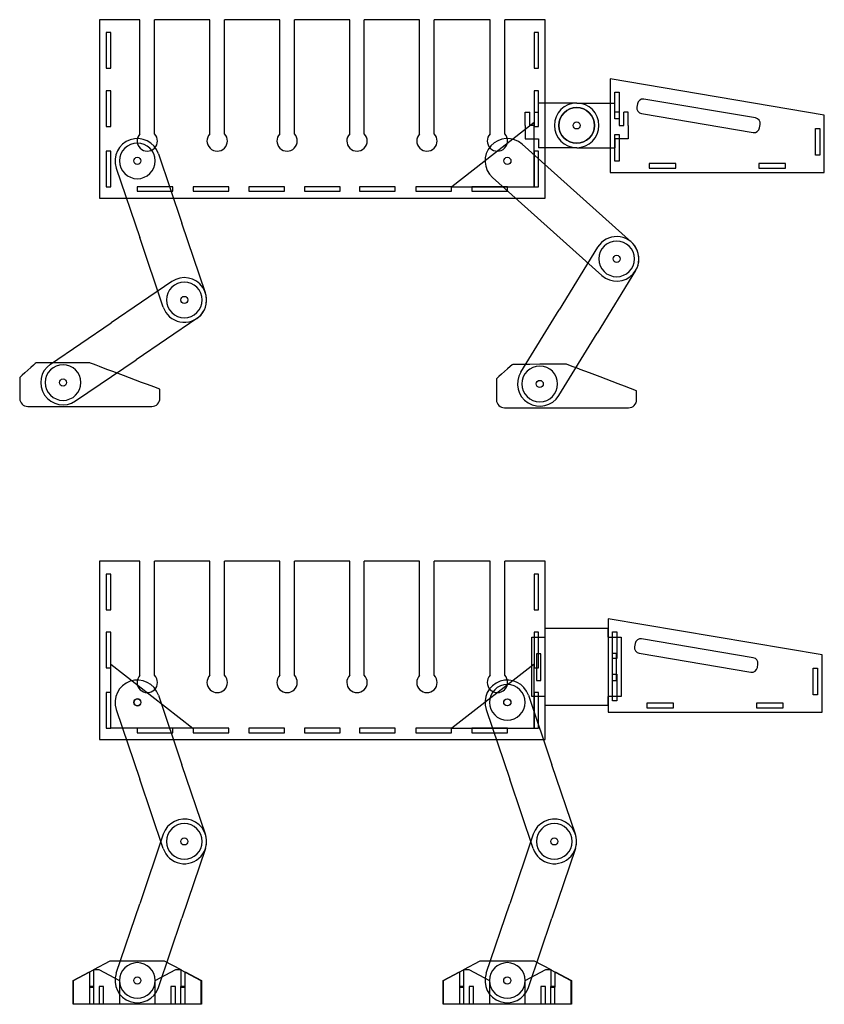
# Model space of a CAD drawing. Header units: centimetres. Extents: x -61 to 115850, y -602 to 46067.
# Tile 5 of 10: x 60 to 105, y -60 to -4. Entities that reach past the tile are written whole.
import ezdxf

# ---------------------------------------------------------------- set-up
doc = ezdxf.new("R2010")
doc.units = ezdxf.units.CM
doc.header["$MEASUREMENT"] = 0
doc.layers.get('0').update_dxf_attribs({"linetype": 'CONTINUOUS'})
doc.layers.add('CAMADA_1', color=7, linetype='CONTINUOUS')

msp = doc.modelspace()

# ---------------------------------------------------------------- linework, layer by layer
at = {"color": 3}
msp.add_circle((91.19, -10.356), 0.2, dxfattribs=at)
msp.add_circle((91.19, -10.356), 0.2, dxfattribs=at)
at = {"color": 1}
for centre, start, end in [((60.406, -25.657), 181.0054, 270.3313), ((67.373, -25.656), 269.9352, 359.9997), ((87.138, -25.735), 181.0054, 270.3313), ((94.104, -25.734), 269.9352, 359.9997)]:
    msp.add_arc(centre, 0.448, start, end, dxfattribs=at)
at = {"layer": 'CAMADA_1', "color": 7}
for p, q in [((66.702, -10.828), (66.702, -4.43)), ((67.522, -10.828), (67.522, -4.43)), ((70.622, -10.828), (70.622, -4.43)), ((71.443, -10.828), (71.443, -4.43)), ((74.543, -10.828), (74.543, -4.43)), ((75.363, -10.828), (75.363, -4.43)), ((78.463, -10.828), (78.463, -4.43)), ((79.283, -10.828), (79.283, -4.43)), ((82.384, -10.828), (82.384, -4.43)), ((83.204, -10.828), (83.204, -4.43)), ((86.338, -10.828), (86.338, -4.43)), ((87.158, -10.828), (87.158, -4.43)), ((91.191, -9.106), (89.055, -9.106)), ((91.19, -9.106), (93.326, -9.106)), ((88.555, -10.356), (88.555, -9.606)), ((88.805, -9.606), (88.805, -10.356)), ((93.576, -9.606), (93.576, -10.356)), ((93.826, -10.356), (93.826, -9.606)), ((88.805, -10.356), (88.555, -10.356)), ((93.576, -10.356), (93.826, -10.356)), ((88.14, -11.413), (91.203, -14.16)), ((67.739, -11.943), (69.057, -15.841)), ((91.191, -11.606), (89.055, -11.606)), ((91.19, -11.606), (93.326, -11.606)), ((65.371, -12.744), (66.689, -16.642)), ((86.47, -13.274), (89.533, -16.021)), ((94.266, -16.907), (91.203, -14.16)), ((70.375, -19.738), (69.057, -15.841)), ((92.596, -18.768), (89.533, -16.021)), ((68.007, -20.539), (66.689, -16.642)), ((92.366, -17.183), (90.211, -20.687)), ((94.496, -18.492), (92.34, -21.997)), ((68.488, -19.105), (65.086, -21.42)), ((88.055, -24.192), (90.211, -20.687)), ((61.685, -23.735), (65.086, -21.42)), ((69.894, -21.172), (66.493, -23.487)), ((90.185, -25.502), (92.34, -21.997)), ((63.092, -25.802), (66.493, -23.487)), ((66.702, -41.18), (66.702, -34.782)), ((67.522, -41.18), (67.522, -34.782)), ((70.622, -41.18), (70.622, -34.782)), ((71.443, -41.18), (71.443, -34.782)), ((74.543, -41.18), (74.543, -34.782)), ((75.363, -41.18), (75.363, -34.782)), ((78.463, -41.18), (78.463, -34.782)), ((79.283, -41.18), (79.283, -34.782)), ((82.384, -41.18), (82.384, -34.782)), ((83.204, -41.18), (83.204, -34.782)), ((86.338, -41.18), (86.338, -34.782)), ((87.158, -41.18), (87.158, -34.782)), ((89.18, -39.976), (88.93, -39.976)), ((88.93, -39.976), (88.93, -41.476)), ((89.18, -41.476), (89.18, -39.976)), ((93.43, -39.963), (93.18, -39.963)), ((93.18, -39.963), (93.18, -41.463)), ((93.43, -41.463), (93.43, -39.963)), ((88.93, -41.476), (89.18, -41.476)), ((88.93, -41.476), (88.93, -41.476)), ((93.18, -41.463), (93.43, -41.463)), ((93.18, -41.463), (93.18, -41.463)), ((67.739, -42.295), (69.057, -46.193)), ((88.483, -42.295), (89.801, -46.193)), ((65.371, -43.096), (66.689, -46.993)), ((86.115, -43.096), (87.433, -46.993)), ((70.375, -50.09), (69.057, -46.193)), ((91.119, -50.09), (89.801, -46.193)), ((68.007, -50.891), (66.689, -46.993)), ((88.751, -50.891), (87.433, -46.993)), ((68.007, -50.09), (66.689, -53.988)), ((88.751, -50.09), (87.433, -53.988)), ((70.375, -50.891), (69.057, -54.788)), ((91.119, -50.891), (89.801, -54.788)), ((65.371, -57.885), (66.689, -53.988)), ((86.115, -57.885), (87.433, -53.988)), ((67.739, -58.686), (69.057, -54.788)), ((88.483, -58.686), (89.801, -54.788))]:
    msp.add_line(p, q, dxfattribs=at)
for points in [[(66.702, -4.43), (64.43, -4.43), (64.43, -14.43), (89.43, -14.43), (89.43, -4.43), (87.158, -4.43)], [(70.622, -4.43), (67.522, -4.43)], [(74.543, -4.43), (71.443, -4.43)], [(78.463, -4.43), (75.363, -4.43)], [(82.384, -4.43), (79.283, -4.43)], [(86.338, -4.43), (83.204, -4.43)], [(66.702, -34.782), (64.43, -34.782), (64.43, -44.782), (89.43, -44.782), (89.43, -34.782), (87.158, -34.782)], [(70.622, -34.782), (67.522, -34.782)], [(74.543, -34.782), (71.443, -34.782)], [(78.463, -34.782), (75.363, -34.782)], [(82.384, -34.782), (79.283, -34.782)], [(86.338, -34.782), (83.204, -34.782)]]:
    msp.add_lwpolyline(points, dxfattribs=at)
for points in [[(93.576, -9.995), (93.326, -9.995), (93.326, -8.495), (93.576, -8.495), (93.576, -9.995)], [(93.576, -12.367), (93.326, -12.367), (93.326, -10.867), (93.576, -10.867), (93.576, -12.367)], [(104.826, -12.021), (104.576, -12.021), (104.576, -10.521), (104.826, -10.521), (104.826, -12.021)], [(66.555, -14.049), (68.555, -14.049), (68.555, -13.799), (66.555, -13.799), (66.555, -14.049)], [(69.68, -14.049), (71.68, -14.049), (71.68, -13.799), (69.68, -13.799), (69.68, -14.049)], [(72.805, -14.049), (74.805, -14.049), (74.805, -13.799), (72.805, -13.799), (72.805, -14.049)], [(75.93, -14.049), (77.93, -14.049), (77.93, -13.799), (75.93, -13.799), (75.93, -14.049)], [(79.018, -14.049), (81.018, -14.049), (81.018, -13.799), (79.018, -13.799), (79.018, -14.049)], [(82.18, -14.049), (84.18, -14.049), (84.18, -13.799), (82.18, -13.799), (82.18, -14.049)], [(82.18, -14.049), (84.18, -14.049), (84.18, -13.799), (82.18, -13.799), (82.18, -14.049)], [(85.305, -14.049), (87.305, -14.049), (87.305, -13.799), (85.305, -13.799), (85.305, -14.049)], [(93.451, -40.246), (93.201, -40.246), (93.201, -38.746), (93.451, -38.746), (93.451, -40.246)], [(104.701, -42.273), (104.451, -42.273), (104.451, -40.773), (104.701, -40.773), (104.701, -42.273)], [(93.451, -42.619), (93.201, -42.619), (93.201, -41.119), (93.451, -41.119), (93.451, -42.619)], [(66.555, -44.401), (68.555, -44.401), (68.555, -44.151), (66.555, -44.151), (66.555, -44.401)], [(69.68, -44.401), (71.68, -44.401), (71.68, -44.151), (69.68, -44.151), (69.68, -44.401)], [(72.805, -44.401), (74.805, -44.401), (74.805, -44.151), (72.805, -44.151), (72.805, -44.401)], [(75.93, -44.401), (77.93, -44.401), (77.93, -44.151), (75.93, -44.151), (75.93, -44.401)], [(79.018, -44.401), (81.018, -44.401), (81.018, -44.151), (79.018, -44.151), (79.018, -44.401)], [(82.18, -44.401), (84.18, -44.401), (84.18, -44.151), (82.18, -44.151), (82.18, -44.401)], [(85.305, -44.401), (87.305, -44.401), (87.305, -44.151), (85.305, -44.151), (85.305, -44.401)]]:
    msp.add_lwpolyline(points, close=True, dxfattribs=at)
for centre in [(91.19, -10.356), (91.19, -10.356), (66.555, -12.344), (87.305, -12.344), (93.431, -17.838), (93.431, -17.838), (69.191, -20.139), (69.191, -20.139), (62.389, -24.769), (62.389, -24.769), (89.12, -24.847), (89.12, -24.847), (66.555, -42.696), (87.299, -42.696), (69.191, -50.491), (69.191, -50.491), (89.935, -50.491), (89.935, -50.491), (66.555, -58.286), (87.299, -58.286)]:
    msp.add_circle(centre, 0.2, dxfattribs=at)
for centre, radius, start, end in [((91.19, -10.356), 1.25, 90, 270), ((91.19, -10.356), 1.25, 270, 90), ((67.112, -11.227), 0.572, 135.7961, 44.2039), ((71.033, -11.227), 0.572, 135.7961, 44.2039), ((74.953, -11.227), 0.572, 135.7961, 44.2039), ((78.873, -11.227), 0.572, 135.7961, 44.2039), ((82.794, -11.227), 0.572, 135.7961, 44.2039), ((86.748, -11.227), 0.572, 135.7961, 44.2039), ((66.555, -12.344), 1.25, 18.6829, 198.6829), ((87.305, -12.344), 1.25, 48.1128, 228.1128), ((93.431, -17.838), 1.25, 328.4077, 148.4077), ((93.431, -17.838), 1.25, 228.1128, 48.1128), ((69.191, -20.139), 1.25, 304.2413, 124.2413), ((69.191, -20.139), 1.25, 198.6829, 18.6829), ((62.389, -24.769), 1.25, 124.2413, 304.2413), ((89.12, -24.847), 1.25, 148.4077, 328.4077), ((67.112, -41.579), 0.572, 135.7961, 44.2039), ((71.033, -41.579), 0.572, 135.7961, 44.2039), ((74.953, -41.579), 0.572, 135.7961, 44.2039), ((78.873, -41.579), 0.572, 135.7961, 44.2039), ((82.794, -41.579), 0.572, 135.7961, 44.2039), ((86.748, -41.579), 0.572, 135.7961, 44.2039), ((66.555, -42.696), 1.25, 18.6829, 198.6829), ((87.299, -42.696), 1.25, 18.6829, 198.6829), ((69.191, -50.491), 1.25, 341.3171, 161.3171), ((89.935, -50.491), 1.25, 341.3171, 161.3171), ((69.191, -50.491), 1.25, 198.6829, 18.6829), ((89.935, -50.491), 1.25, 198.6829, 18.6829), ((66.555, -58.286), 1.25, 161.3171, 341.3171), ((87.299, -58.286), 1.25, 161.3171, 341.3171)]:
    msp.add_arc(centre, radius, start, end, dxfattribs=at)
at = {"layer": 'CAMADA_1', "color": 1}
for centre, major_axis in [((91.19, -10.356), (1, 0)), ((87.305, -12.344), (0, 0.2)), ((87.305, -42.696), (0, 0.2)), ((66.555, -58.286), (0, 0.2)), ((87.299, -58.286), (0, 0.2)), ((87.299, -58.286), (0, 0.2))]:
    msp.add_ellipse(centre, major_axis=major_axis, ratio=1, dxfattribs=at)
at = {"layer": 'CAMADA_1', "color": 1, "extrusion": (0, 0, -1)}
for centre, major_axis in [((91.19, -10.356), (-1, 0)), ((66.555, -12.344), (-1, 0)), ((93.431, -17.838), (-1, 0)), ((69.191, -20.139), (-1, 0)), ((62.389, -24.769), (-1, 0)), ((89.12, -24.847), (-1, 0)), ((87.299, -42.696), (-1, 0)), ((66.561, -42.696), (0, 0.2)), ((69.191, -50.491), (-1, 0)), ((89.935, -50.491), (-1, 0)), ((66.555, -58.286), (-1, 0)), ((87.299, -58.286), (-1, 0))]:
    msp.add_ellipse(centre, major_axis=major_axis, ratio=1, dxfattribs=at)
at = {"layer": 'CAMADA_1', "color": 7}
for centre in [(66.555, -12.344), (87.305, -12.344), (66.555, -42.696), (87.305, -42.696)]:
    msp.add_ellipse(centre, major_axis=(0, 0.2), ratio=1, dxfattribs=at)
for points, knots in [([(64.811, -7.155), (64.811, -7.155), (64.811, -5.155), (64.811, -5.155), (64.811, -5.155), (64.811, -5.155), (65.061, -5.155), (65.061, -5.155), (65.061, -5.155), (65.061, -5.155), (65.061, -7.155), (65.061, -7.155), (65.061, -7.155), (65.061, -7.155), (64.811, -7.155), (64.811, -7.155)], [0, 0, 0, 0, 0.2, 0.2, 0.2, 0.2, 0.4, 0.4, 0.4, 0.4, 0.6, 0.6, 0.6, 0.6, 1, 1, 1, 1]), ([(88.805, -7.156), (88.805, -7.156), (88.805, -5.156), (88.805, -5.156), (88.805, -5.156), (88.805, -5.156), (89.055, -5.156), (89.055, -5.156), (89.055, -5.156), (89.055, -5.156), (89.055, -7.156), (89.055, -7.156), (89.055, -7.156), (89.055, -7.156), (88.805, -7.156), (88.805, -7.156)], [0, 0, 0, 0, 0.2, 0.2, 0.2, 0.2, 0.4, 0.4, 0.4, 0.4, 0.6, 0.6, 0.6, 0.6, 1, 1, 1, 1]), ([(93.076, -7.754), (93.076, -7.754), (105.076, -9.778), (105.076, -9.778), (105.076, -9.778), (105.076, -9.778), (105.076, -12.993), (105.076, -12.993), (105.076, -12.993), (105.076, -12.993), (93.076, -12.993), (93.076, -12.993), (93.076, -12.993), (93.076, -12.993), (93.076, -7.754), (93.076, -7.754)], [0, 0, 0, 0, 0.2, 0.2, 0.2, 0.2, 0.4, 0.4, 0.4, 0.4, 0.6, 0.6, 0.6, 0.6, 1, 1, 1, 1]), ([(64.811, -10.411), (64.811, -10.411), (64.811, -8.411), (64.811, -8.411), (64.811, -8.411), (64.811, -8.411), (65.061, -8.411), (65.061, -8.411), (65.061, -8.411), (65.061, -8.411), (65.061, -10.411), (65.061, -10.411), (65.061, -10.411), (65.061, -10.411), (64.811, -10.411), (64.811, -10.411)], [0, 0, 0, 0, 0.2, 0.2, 0.2, 0.2, 0.4, 0.4, 0.4, 0.4, 0.6, 0.6, 0.6, 0.6, 1, 1, 1, 1]), ([(88.805, -10.412), (88.805, -10.412), (88.805, -8.412), (88.805, -8.412), (88.805, -8.412), (88.805, -8.412), (89.055, -8.412), (89.055, -8.412), (89.055, -8.412), (89.055, -8.412), (89.055, -10.412), (89.055, -10.412), (89.055, -10.412), (89.055, -10.412), (88.805, -10.412), (88.805, -10.412)], [0, 0, 0, 0, 0.2, 0.2, 0.2, 0.2, 0.4, 0.4, 0.4, 0.4, 0.6, 0.6, 0.6, 0.6, 1, 1, 1, 1]), ([(89.055, -9.606), (89.055, -9.606), (89.055, -9.606), (89.055, -9.369), (89.055, -9.106)], [0.07692308, 0.07692308, 0.07692308, 0.07692308, 0.07692309, 0.1111587, 0.1111587, 0.1111587, 0.1111587]), ([(93.326, -9.606), (93.326, -9.606), (93.326, -9.606), (93.326, -9.369), (93.326, -9.106)], [0.07692308, 0.07692308, 0.07692308, 0.07692308, 0.07692309, 0.1111587, 0.1111587, 0.1111587, 0.1111587]), ([(94.959, -8.883), (94.959, -8.883), (101.22, -9.94), (101.22, -9.94), (101.22, -9.94), (101.392, -9.97), (101.509, -10.134), (101.48, -10.306), (101.48, -10.306), (101.48, -10.306), (101.449, -10.489), (101.449, -10.489), (101.449, -10.489), (101.42, -10.661), (101.256, -10.778), (101.084, -10.749), (101.084, -10.749), (101.084, -10.749), (94.822, -9.692), (94.822, -9.692), (94.822, -9.692), (94.65, -9.663), (94.533, -9.498), (94.562, -9.326), (94.562, -9.326), (94.562, -9.326), (94.593, -9.143), (94.593, -9.143), (94.593, -9.143), (94.622, -8.971), (94.787, -8.854), (94.959, -8.883)], [0, 0, 0, 0, 0.111111, 0.111111, 0.111111, 0.111111, 0.222222, 0.222222, 0.222222, 0.222222, 0.333333, 0.333333, 0.333333, 0.333333, 0.444444, 0.444444, 0.444444, 0.444444, 0.555556, 0.555556, 0.555556, 0.555556, 0.666667, 0.666667, 0.666667, 0.666667, 0.777778, 0.777778, 0.777778, 0.777778, 1, 1, 1, 1]), ([(89.055, -11.106), (89.055, -11.106), (89.055, -11.106), (89.055, -11.374), (89.055, -11.606)], [0.07692308, 0.07692308, 0.07692308, 0.07692308, 0.07692309, 0.12047301, 0.12047301, 0.12047301, 0.12047301]), ([(93.326, -11.106), (93.326, -11.106), (93.326, -11.106), (93.326, -11.374), (93.326, -11.606)], [0.07692308, 0.07692308, 0.07692308, 0.07692308, 0.07692309, 0.12047301, 0.12047301, 0.12047301, 0.12047301]), ([(64.811, -13.799), (64.811, -13.799), (64.811, -11.799), (64.811, -11.799), (64.811, -11.799), (64.811, -11.799), (65.061, -11.799), (65.061, -11.799), (65.061, -11.799), (65.061, -11.799), (65.061, -13.799), (65.061, -13.799), (65.061, -13.799), (65.061, -13.799), (64.811, -13.799), (64.811, -13.799)], [0, 0, 0, 0, 0.2, 0.2, 0.2, 0.2, 0.4, 0.4, 0.4, 0.4, 0.6, 0.6, 0.6, 0.6, 1, 1, 1, 1]), ([(88.805, -13.8), (88.805, -13.8), (88.805, -11.8), (88.805, -11.8), (88.805, -11.8), (88.805, -11.8), (89.055, -11.8), (89.055, -11.8), (89.055, -11.8), (89.055, -11.8), (89.055, -13.8), (89.055, -13.8), (89.055, -13.8), (89.055, -13.8), (88.805, -13.8), (88.805, -13.8)], [0, 0, 0, 0, 0.2, 0.2, 0.2, 0.2, 0.4, 0.4, 0.4, 0.4, 0.6, 0.6, 0.6, 0.6, 1, 1, 1, 1]), ([(95.25, -12.743), (95.25, -12.743), (95.25, -12.493), (95.25, -12.493), (95.25, -12.493), (95.25, -12.493), (96.75, -12.493), (96.75, -12.493), (96.75, -12.493), (96.75, -12.493), (96.75, -12.743), (96.75, -12.743), (96.75, -12.743), (96.75, -12.743), (95.25, -12.743), (95.25, -12.743)], [0, 0, 0, 0, 0.2, 0.2, 0.2, 0.2, 0.4, 0.4, 0.4, 0.4, 0.6, 0.6, 0.6, 0.6, 1, 1, 1, 1]), ([(101.402, -12.743), (101.402, -12.743), (101.402, -12.493), (101.402, -12.493), (101.402, -12.493), (101.402, -12.493), (102.902, -12.493), (102.902, -12.493), (102.902, -12.493), (102.902, -12.493), (102.902, -12.743), (102.902, -12.743), (102.902, -12.743), (102.902, -12.743), (101.402, -12.743), (101.402, -12.743)], [0, 0, 0, 0, 0.2, 0.2, 0.2, 0.2, 0.4, 0.4, 0.4, 0.4, 0.6, 0.6, 0.6, 0.6, 1, 1, 1, 1]), ([(64.811, -37.506), (64.811, -37.506), (64.811, -35.506), (64.811, -35.506), (64.811, -35.506), (64.811, -35.506), (65.061, -35.506), (65.061, -35.506), (65.061, -35.506), (65.061, -35.506), (65.061, -37.506), (65.061, -37.506), (65.061, -37.506), (65.061, -37.506), (64.811, -37.506), (64.811, -37.506)], [0, 0, 0, 0, 0.2, 0.2, 0.2, 0.2, 0.4, 0.4, 0.4, 0.4, 0.6, 0.6, 0.6, 0.6, 1, 1, 1, 1]), ([(88.805, -37.508), (88.805, -37.508), (88.805, -35.508), (88.805, -35.508), (88.805, -35.508), (88.805, -35.508), (89.055, -35.508), (89.055, -35.508), (89.055, -35.508), (89.055, -35.508), (89.055, -37.508), (89.055, -37.508), (89.055, -37.508), (89.055, -37.508), (88.805, -37.508), (88.805, -37.508)], [0, 0, 0, 0, 0.2, 0.2, 0.2, 0.2, 0.4, 0.4, 0.4, 0.4, 0.6, 0.6, 0.6, 0.6, 1, 1, 1, 1]), ([(92.951, -38.006), (92.951, -38.006), (104.951, -40.03), (104.951, -40.03), (104.951, -40.03), (104.951, -40.03), (104.951, -43.244), (104.951, -43.244), (104.951, -43.244), (104.951, -43.244), (92.951, -43.244), (92.951, -43.244), (92.951, -43.244), (92.951, -43.244), (92.951, -38.006), (92.951, -38.006)], [0, 0, 0, 0, 0.2, 0.2, 0.2, 0.2, 0.4, 0.4, 0.4, 0.4, 0.6, 0.6, 0.6, 0.6, 1, 1, 1, 1]), ([(89.43, -39.039), (89.43, -39.039), (89.43, -39.039), (89.43, -38.539), (89.43, -38.539)], [0.07692308, 0.07692308, 0.07692308, 0.07692308, 0.07692309, 0.15384615, 0.15384615, 0.15384615, 0.15384615]), ([(89.43, -38.539), (89.43, -38.539), (89.43, -38.539), (92.93, -38.539), (92.93, -38.539)], [0.15384615, 0.15384615, 0.15384615, 0.15384615, 0.15384616, 0.23076923, 0.23076923, 0.23076923, 0.23076923]), ([(92.93, -38.539), (92.93, -38.539), (92.93, -38.539), (92.93, -39.039), (92.93, -39.039)], [0.23076923, 0.23076923, 0.23076923, 0.23076923, 0.23076924, 0.30769231, 0.30769231, 0.30769231, 0.30769231]), ([(64.811, -40.762), (64.811, -40.762), (64.811, -38.762), (64.811, -38.762), (64.811, -38.762), (64.811, -38.762), (65.061, -38.762), (65.061, -38.762), (65.061, -38.762), (65.061, -38.762), (65.061, -40.762), (65.061, -40.762), (65.061, -40.762), (65.061, -40.762), (64.811, -40.762), (64.811, -40.762)], [0, 0, 0, 0, 0.2, 0.2, 0.2, 0.2, 0.4, 0.4, 0.4, 0.4, 0.6, 0.6, 0.6, 0.6, 1, 1, 1, 1]), ([(88.68, -42.373), (88.68, -42.373), (88.68, -42.373), (88.68, -39.039), (88.68, -39.039)], [0.8461538, 0.8461538, 0.8461538, 0.8461538, 0.8461539, 1, 1, 1, 1]), ([(88.805, -40.764), (88.805, -40.764), (88.805, -38.764), (88.805, -38.764), (88.805, -38.764), (88.805, -38.764), (89.055, -38.764), (89.055, -38.764), (89.055, -38.764), (89.055, -38.764), (89.055, -40.764), (89.055, -40.764), (89.055, -40.764), (89.055, -40.764), (88.805, -40.764), (88.805, -40.764)], [0, 0, 0, 0, 0.2, 0.2, 0.2, 0.2, 0.4, 0.4, 0.4, 0.4, 0.6, 0.6, 0.6, 0.6, 1, 1, 1, 1]), ([(92.93, -39.039), (92.93, -39.039), (92.93, -39.039), (93.68, -39.039), (93.68, -39.039)], [0.30769231, 0.30769231, 0.30769231, 0.30769231, 0.30769232, 0.38461538, 0.38461538, 0.38461538, 0.38461538]), ([(93.68, -39.039), (93.68, -39.039), (93.68, -39.039), (93.68, -42.373), (93.68, -42.373)], [0.38461538, 0.38461538, 0.38461538, 0.38461538, 0.38461539, 0.46153846, 0.46153846, 0.46153846, 0.46153846]), ([(94.834, -39.135), (94.834, -39.135), (101.095, -40.192), (101.095, -40.192), (101.095, -40.192), (101.267, -40.221), (101.384, -40.386), (101.355, -40.558), (101.355, -40.558), (101.355, -40.558), (101.324, -40.741), (101.324, -40.741), (101.324, -40.741), (101.295, -40.913), (101.131, -41.03), (100.959, -41.001), (100.959, -41.001), (100.959, -41.001), (94.697, -39.944), (94.697, -39.944), (94.697, -39.944), (94.525, -39.915), (94.408, -39.75), (94.437, -39.578), (94.437, -39.578), (94.437, -39.578), (94.468, -39.395), (94.468, -39.395), (94.468, -39.395), (94.497, -39.223), (94.662, -39.106), (94.834, -39.135)], [0, 0, 0, 0, 0.111111, 0.111111, 0.111111, 0.111111, 0.222222, 0.222222, 0.222222, 0.222222, 0.333333, 0.333333, 0.333333, 0.333333, 0.444444, 0.444444, 0.444444, 0.444444, 0.555556, 0.555556, 0.555556, 0.555556, 0.666667, 0.666667, 0.666667, 0.666667, 0.777778, 0.777778, 0.777778, 0.777778, 1, 1, 1, 1]), ([(64.811, -44.151), (64.811, -44.151), (64.811, -42.151), (64.811, -42.151), (64.811, -42.151), (64.811, -42.151), (65.061, -42.151), (65.061, -42.151), (65.061, -42.151), (65.061, -42.151), (65.061, -44.151), (65.061, -44.151), (65.061, -44.151), (65.061, -44.151), (64.811, -44.151), (64.811, -44.151)], [0, 0, 0, 0, 0.2, 0.2, 0.2, 0.2, 0.4, 0.4, 0.4, 0.4, 0.6, 0.6, 0.6, 0.6, 1, 1, 1, 1]), ([(89.43, -42.373), (89.43, -42.373), (89.43, -42.373), (88.68, -42.373), (88.68, -42.373)], [0.76923077, 0.76923077, 0.76923077, 0.76923077, 0.76923078, 0.84615385, 0.84615385, 0.84615385, 0.84615385]), ([(88.805, -44.152), (88.805, -44.152), (88.805, -42.152), (88.805, -42.152), (88.805, -42.152), (88.805, -42.152), (89.055, -42.152), (89.055, -42.152), (89.055, -42.152), (89.055, -42.152), (89.055, -44.152), (89.055, -44.152), (89.055, -44.152), (89.055, -44.152), (88.805, -44.152), (88.805, -44.152)], [0, 0, 0, 0, 0.2, 0.2, 0.2, 0.2, 0.4, 0.4, 0.4, 0.4, 0.6, 0.6, 0.6, 0.6, 1, 1, 1, 1]), ([(89.43, -42.873), (89.43, -42.873), (89.43, -42.873), (89.43, -42.373), (89.43, -42.373)], [0.69230769, 0.69230769, 0.69230769, 0.69230769, 0.6923077, 0.76923077, 0.76923077, 0.76923077, 0.76923077]), ([(93.68, -42.373), (93.68, -42.373), (93.68, -42.373), (92.93, -42.373), (92.93, -42.373)], [0.46153846, 0.46153846, 0.46153846, 0.46153846, 0.46153847, 0.53846154, 0.53846154, 0.53846154, 0.53846154]), ([(92.93, -42.373), (92.93, -42.373), (92.93, -42.373), (92.93, -42.873), (92.93, -42.873)], [0.53846154, 0.53846154, 0.53846154, 0.53846154, 0.53846155, 0.61538462, 0.61538462, 0.61538462, 0.61538462]), ([(92.93, -42.873), (92.93, -42.873), (92.93, -42.873), (89.43, -42.873), (89.43, -42.873)], [0.61538462, 0.61538462, 0.61538462, 0.61538462, 0.61538463, 0.69230769, 0.69230769, 0.69230769, 0.69230769]), ([(95.125, -42.994), (95.125, -42.994), (95.125, -42.744), (95.125, -42.744), (95.125, -42.744), (95.125, -42.744), (96.625, -42.744), (96.625, -42.744), (96.625, -42.744), (96.625, -42.744), (96.625, -42.994), (96.625, -42.994), (96.625, -42.994), (96.625, -42.994), (95.125, -42.994), (95.125, -42.994)], [0, 0, 0, 0, 0.2, 0.2, 0.2, 0.2, 0.4, 0.4, 0.4, 0.4, 0.6, 0.6, 0.6, 0.6, 1, 1, 1, 1]), ([(101.277, -42.994), (101.277, -42.994), (101.277, -42.744), (101.277, -42.744), (101.277, -42.744), (101.277, -42.744), (102.777, -42.744), (102.777, -42.744), (102.777, -42.744), (102.777, -42.744), (102.777, -42.994), (102.777, -42.994), (102.777, -42.994), (102.777, -42.994), (101.277, -42.994), (101.277, -42.994)], [0, 0, 0, 0, 0.2, 0.2, 0.2, 0.2, 0.4, 0.4, 0.4, 0.4, 0.6, 0.6, 0.6, 0.6, 1, 1, 1, 1]), ([(62.984, -59.618), (62.984, -59.618), (63.873, -59.618), (63.873, -59.618), (63.873, -59.618), (63.873, -59.618), (63.873, -58.624), (63.873, -58.624), (63.873, -58.624), (63.873, -58.624), (64.123, -58.624), (64.123, -58.624), (64.123, -58.624), (64.123, -58.624), (64.123, -59.618), (64.123, -59.618), (64.123, -59.618), (64.123, -59.618), (64.413, -59.618), (64.413, -59.618), (64.413, -59.618), (64.413, -59.618), (64.413, -58.624), (64.413, -58.624), (64.413, -58.624), (64.413, -58.624), (64.663, -58.624), (64.663, -58.624), (64.663, -58.624), (64.663, -58.624), (64.663, -59.618), (64.663, -59.618), (64.663, -59.618), (64.663, -59.618), (65.551, -59.618), (65.551, -59.618), (65.551, -59.618), (65.551, -59.618), (65.551, -58.282), (65.551, -58.282), (65.551, -58.282), (65.551, -58.282), (64.392, -57.67), (64.392, -57.67), (64.392, -57.67), (64.392, -57.67), (64.142, -57.67), (64.142, -57.67), (64.142, -57.67), (64.142, -57.67), (62.984, -58.282), (62.984, -58.282), (62.984, -58.282), (62.984, -58.282), (62.984, -59.618), (62.984, -59.618)], [0, 0, 0, 0, 0.066667, 0.066667, 0.066667, 0.066667, 0.133333, 0.133333, 0.133333, 0.133333, 0.2, 0.2, 0.2, 0.2, 0.266667, 0.266667, 0.266667, 0.266667, 0.333333, 0.333333, 0.333333, 0.333333, 0.4, 0.4, 0.4, 0.4, 0.466667, 0.466667, 0.466667, 0.466667, 0.533333, 0.533333, 0.533333, 0.533333, 0.6, 0.6, 0.6, 0.6, 0.666667, 0.666667, 0.666667, 0.666667, 0.733333, 0.733333, 0.733333, 0.733333, 0.8, 0.8, 0.8, 0.8, 0.866667, 0.866667, 0.866667, 0.866667, 1, 1, 1, 1]), ([(67.551, -59.618), (67.551, -59.618), (68.44, -59.618), (68.44, -59.618), (68.44, -59.618), (68.44, -59.618), (68.44, -58.624), (68.44, -58.624), (68.44, -58.624), (68.44, -58.624), (68.69, -58.624), (68.69, -58.624), (68.69, -58.624), (68.69, -58.624), (68.69, -59.618), (68.69, -59.618), (68.69, -59.618), (68.69, -59.618), (68.98, -59.618), (68.98, -59.618), (68.98, -59.618), (68.98, -59.618), (68.98, -58.624), (68.98, -58.624), (68.98, -58.624), (68.98, -58.624), (69.23, -58.624), (69.23, -58.624), (69.23, -58.624), (69.23, -58.624), (69.23, -59.618), (69.23, -59.618), (69.23, -59.618), (69.23, -59.618), (70.118, -59.618), (70.118, -59.618), (70.118, -59.618), (70.118, -59.618), (70.118, -58.282), (70.118, -58.282), (70.118, -58.282), (70.118, -58.282), (68.96, -57.671), (68.96, -57.671), (68.96, -57.671), (68.96, -57.671), (68.71, -57.671), (68.71, -57.671), (68.71, -57.671), (68.71, -57.671), (67.551, -58.282), (67.551, -58.282), (67.551, -58.282), (67.551, -58.282), (67.551, -59.618), (67.551, -59.618)], [0, 0, 0, 0, 0.066667, 0.066667, 0.066667, 0.066667, 0.133333, 0.133333, 0.133333, 0.133333, 0.2, 0.2, 0.2, 0.2, 0.266667, 0.266667, 0.266667, 0.266667, 0.333333, 0.333333, 0.333333, 0.333333, 0.4, 0.4, 0.4, 0.4, 0.466667, 0.466667, 0.466667, 0.466667, 0.533333, 0.533333, 0.533333, 0.533333, 0.6, 0.6, 0.6, 0.6, 0.666667, 0.666667, 0.666667, 0.666667, 0.733333, 0.733333, 0.733333, 0.733333, 0.8, 0.8, 0.8, 0.8, 0.866667, 0.866667, 0.866667, 0.866667, 1, 1, 1, 1]), ([(83.728, -59.618), (83.728, -59.618), (84.617, -59.618), (84.617, -59.618), (84.617, -59.618), (84.617, -59.618), (84.617, -58.624), (84.617, -58.624), (84.617, -58.624), (84.617, -58.624), (84.867, -58.624), (84.867, -58.624), (84.867, -58.624), (84.867, -58.624), (84.867, -59.618), (84.867, -59.618), (84.867, -59.618), (84.867, -59.618), (85.157, -59.618), (85.157, -59.618), (85.157, -59.618), (85.157, -59.618), (85.157, -58.624), (85.157, -58.624), (85.157, -58.624), (85.157, -58.624), (85.407, -58.624), (85.407, -58.624), (85.407, -58.624), (85.407, -58.624), (85.407, -59.618), (85.407, -59.618), (85.407, -59.618), (85.407, -59.618), (86.295, -59.618), (86.295, -59.618), (86.295, -59.618), (86.295, -59.618), (86.295, -58.282), (86.295, -58.282), (86.295, -58.282), (86.295, -58.282), (85.137, -57.67), (85.137, -57.67), (85.137, -57.67), (85.137, -57.67), (84.887, -57.67), (84.887, -57.67), (84.887, -57.67), (84.887, -57.67), (83.728, -58.282), (83.728, -58.282), (83.728, -58.282), (83.728, -58.282), (83.728, -59.618), (83.728, -59.618)], [0, 0, 0, 0, 0.066667, 0.066667, 0.066667, 0.066667, 0.133333, 0.133333, 0.133333, 0.133333, 0.2, 0.2, 0.2, 0.2, 0.266667, 0.266667, 0.266667, 0.266667, 0.333333, 0.333333, 0.333333, 0.333333, 0.4, 0.4, 0.4, 0.4, 0.466667, 0.466667, 0.466667, 0.466667, 0.533333, 0.533333, 0.533333, 0.533333, 0.6, 0.6, 0.6, 0.6, 0.666667, 0.666667, 0.666667, 0.666667, 0.733333, 0.733333, 0.733333, 0.733333, 0.8, 0.8, 0.8, 0.8, 0.866667, 0.866667, 0.866667, 0.866667, 1, 1, 1, 1]), ([(88.295, -59.618), (88.295, -59.618), (89.184, -59.618), (89.184, -59.618), (89.184, -59.618), (89.184, -59.618), (89.184, -58.624), (89.184, -58.624), (89.184, -58.624), (89.184, -58.624), (89.434, -58.624), (89.434, -58.624), (89.434, -58.624), (89.434, -58.624), (89.434, -59.618), (89.434, -59.618), (89.434, -59.618), (89.434, -59.618), (89.724, -59.618), (89.724, -59.618), (89.724, -59.618), (89.724, -59.618), (89.724, -58.624), (89.724, -58.624), (89.724, -58.624), (89.724, -58.624), (89.974, -58.624), (89.974, -58.624), (89.974, -58.624), (89.974, -58.624), (89.974, -59.618), (89.974, -59.618), (89.974, -59.618), (89.974, -59.618), (90.862, -59.618), (90.862, -59.618), (90.862, -59.618), (90.862, -59.618), (90.862, -58.282), (90.862, -58.282), (90.862, -58.282), (90.862, -58.282), (89.704, -57.671), (89.704, -57.671), (89.704, -57.671), (89.704, -57.671), (89.454, -57.671), (89.454, -57.671), (89.454, -57.671), (89.454, -57.671), (88.295, -58.282), (88.295, -58.282), (88.295, -58.282), (88.295, -58.282), (88.295, -59.618), (88.295, -59.618)], [0, 0, 0, 0, 0.066667, 0.066667, 0.066667, 0.066667, 0.133333, 0.133333, 0.133333, 0.133333, 0.2, 0.2, 0.2, 0.2, 0.266667, 0.266667, 0.266667, 0.266667, 0.333333, 0.333333, 0.333333, 0.333333, 0.4, 0.4, 0.4, 0.4, 0.466667, 0.466667, 0.466667, 0.466667, 0.533333, 0.533333, 0.533333, 0.533333, 0.6, 0.6, 0.6, 0.6, 0.666667, 0.666667, 0.666667, 0.666667, 0.733333, 0.733333, 0.733333, 0.733333, 0.8, 0.8, 0.8, 0.8, 0.866667, 0.866667, 0.866667, 0.866667, 1, 1, 1, 1])]:
    msp.add_open_spline(points, degree=3, knots=knots, dxfattribs=at)
for points in [[(88.305, -9.606), (88.305, -9.606), (88.417, -9.606), (88.555, -9.606)], [(88.305, -10.356), (88.305, -9.921), (88.305, -9.606), (88.305, -9.606)], [(88.805, -9.606), (88.943, -9.606), (89.055, -9.606), (89.055, -9.606)], [(93.576, -9.606), (93.438, -9.606), (93.326, -9.606), (93.326, -9.606)], [(94.076, -9.606), (94.076, -9.606), (93.964, -9.606), (93.826, -9.606)], [(94.076, -10.356), (94.076, -9.921), (94.076, -9.606), (94.076, -9.606)], [(88.305, -10.356), (88.305, -10.792), (88.305, -11.106), (88.305, -11.106)], [(94.076, -10.356), (94.076, -10.792), (94.076, -11.106), (94.076, -11.106)], [(88.305, -11.106), (88.305, -11.106), (89.055, -11.106), (89.055, -11.106)], [(94.076, -11.106), (94.076, -11.106), (93.326, -11.106), (93.326, -11.106)], [(88.68, -39.039), (88.68, -39.039), (89.43, -39.039), (89.43, -39.039)]]:
    msp.add_open_spline(points, degree=3, dxfattribs=at)
at = {"layer": 'CAMADA_1', "color": 1}
for points, knots in [([(88.805, -13.799), (88.805, -13.799), (84.197, -13.799), (84.197, -13.799), (84.197, -13.799), (84.197, -13.799), (88.805, -10.194), (88.805, -10.194), (88.805, -10.194), (88.805, -10.194), (88.805, -13.799), (88.805, -13.799)], [0, 0, 0, 0, 0.25, 0.25, 0.25, 0.25, 0.5, 0.5, 0.5, 0.5, 1, 1, 1, 1]), ([(60.874, -23.671), (60.874, -23.671), (60.874, -23.671), (59.959, -24.48), (59.959, -24.48)], [0.53333333, 0.53333333, 0.53333333, 0.53333333, 0.53333334, 0.6, 0.6, 0.6, 0.6]), ([(63.897, -23.669), (63.897, -23.669), (63.897, -23.669), (60.874, -23.671), (60.874, -23.671)], [0.46666667, 0.46666667, 0.46666667, 0.46666667, 0.46666668, 0.53333333, 0.53333333, 0.53333333, 0.53333333]), ([(87.605, -23.749), (87.605, -23.749), (87.605, -23.749), (86.69, -24.558), (86.69, -24.558)], [0.53333333, 0.53333333, 0.53333333, 0.53333333, 0.53333334, 0.6, 0.6, 0.6, 0.6]), ([(90.628, -23.747), (90.628, -23.747), (90.628, -23.747), (87.605, -23.749), (87.605, -23.749)], [0.46666667, 0.46666667, 0.46666667, 0.46666667, 0.46666668, 0.53333333, 0.53333333, 0.53333333, 0.53333333]), ([(59.959, -24.48), (59.959, -24.48), (59.959, -24.48), (59.959, -25.024), (59.959, -25.665)], [0.86666667, 0.86666667, 0.86666667, 0.86666667, 0.86666668, 0.93628407, 0.93628407, 0.93628407, 0.93628407]), ([(86.69, -24.558), (86.69, -24.558), (86.69, -24.558), (86.69, -25.102), (86.69, -25.743)], [0.86666667, 0.86666667, 0.86666667, 0.86666667, 0.86666668, 0.93628407, 0.93628407, 0.93628407, 0.93628407]), ([(65.061, -44.151), (65.061, -44.151), (69.669, -44.151), (69.669, -44.151), (69.669, -44.151), (69.669, -44.151), (65.061, -40.546), (65.061, -40.546), (65.061, -40.546), (65.061, -40.546), (65.061, -44.151), (65.061, -44.151)], [0, 0, 0, 0, 0.25, 0.25, 0.25, 0.25, 0.5, 0.5, 0.5, 0.5, 1, 1, 1, 1]), ([(88.805, -44.151), (88.805, -44.151), (84.197, -44.151), (84.197, -44.151), (84.197, -44.151), (84.197, -44.151), (88.805, -40.546), (88.805, -40.546), (88.805, -40.546), (88.805, -40.546), (88.805, -44.151), (88.805, -44.151)], [0, 0, 0, 0, 0.25, 0.25, 0.25, 0.25, 0.5, 0.5, 0.5, 0.5, 1, 1, 1, 1]), ([(62.962, -59.622), (62.962, -59.622), (70.148, -59.622), (70.148, -59.622), (70.148, -59.622), (70.148, -59.622), (70.148, -58.286), (70.148, -58.286), (70.148, -58.286), (70.148, -58.286), (69.243, -57.808), (69.243, -57.808), (69.243, -57.808), (69.243, -57.808), (69.243, -58.668), (69.243, -58.668), (69.243, -58.668), (69.243, -58.668), (68.993, -58.668), (68.993, -58.668), (68.993, -58.668), (68.993, -58.668), (68.993, -57.677), (68.993, -57.677), (68.993, -57.677), (68.993, -57.677), (68.063, -57.186), (68.063, -57.186), (68.063, -57.186), (68.063, -57.186), (65.04, -57.187), (65.04, -57.187), (65.04, -57.187), (65.04, -57.187), (64.125, -57.671), (64.125, -57.671), (64.125, -57.671), (64.125, -57.671), (64.125, -58.666), (64.125, -58.666), (64.125, -58.666), (64.125, -58.666), (63.875, -58.666), (63.875, -58.666), (63.875, -58.666), (63.875, -58.666), (63.875, -57.803), (63.875, -57.803), (63.875, -57.803), (63.875, -57.803), (62.962, -58.286), (62.962, -58.286), (62.962, -58.286), (62.962, -58.286), (62.962, -59.622), (62.962, -59.622)], [0, 0, 0, 0, 0.066667, 0.066667, 0.066667, 0.066667, 0.133333, 0.133333, 0.133333, 0.133333, 0.2, 0.2, 0.2, 0.2, 0.266667, 0.266667, 0.266667, 0.266667, 0.333333, 0.333333, 0.333333, 0.333333, 0.4, 0.4, 0.4, 0.4, 0.466667, 0.466667, 0.466667, 0.466667, 0.533333, 0.533333, 0.533333, 0.533333, 0.6, 0.6, 0.6, 0.6, 0.666667, 0.666667, 0.666667, 0.666667, 0.733333, 0.733333, 0.733333, 0.733333, 0.8, 0.8, 0.8, 0.8, 0.866667, 0.866667, 0.866667, 0.866667, 1, 1, 1, 1]), ([(83.707, -59.622), (83.707, -59.622), (90.892, -59.622), (90.892, -59.622), (90.892, -59.622), (90.892, -59.622), (90.892, -58.286), (90.892, -58.286), (90.892, -58.286), (90.892, -58.286), (89.988, -57.808), (89.988, -57.808), (89.988, -57.808), (89.988, -57.808), (89.988, -58.668), (89.988, -58.668), (89.988, -58.668), (89.988, -58.668), (89.738, -58.668), (89.738, -58.668), (89.738, -58.668), (89.738, -58.668), (89.738, -57.677), (89.738, -57.677), (89.738, -57.677), (89.738, -57.677), (88.807, -57.186), (88.807, -57.186), (88.807, -57.186), (88.807, -57.186), (85.785, -57.187), (85.785, -57.187), (85.785, -57.187), (85.785, -57.187), (84.869, -57.671), (84.869, -57.671), (84.869, -57.671), (84.869, -57.671), (84.869, -58.666), (84.869, -58.666), (84.869, -58.666), (84.869, -58.666), (84.619, -58.666), (84.619, -58.666), (84.619, -58.666), (84.619, -58.666), (84.619, -57.803), (84.619, -57.803), (84.619, -57.803), (84.619, -57.803), (83.707, -58.286), (83.707, -58.286), (83.707, -58.286), (83.707, -58.286), (83.707, -59.622), (83.707, -59.622)], [0, 0, 0, 0, 0.066667, 0.066667, 0.066667, 0.066667, 0.133333, 0.133333, 0.133333, 0.133333, 0.2, 0.2, 0.2, 0.2, 0.266667, 0.266667, 0.266667, 0.266667, 0.333333, 0.333333, 0.333333, 0.333333, 0.4, 0.4, 0.4, 0.4, 0.466667, 0.466667, 0.466667, 0.466667, 0.533333, 0.533333, 0.533333, 0.533333, 0.6, 0.6, 0.6, 0.6, 0.666667, 0.666667, 0.666667, 0.666667, 0.733333, 0.733333, 0.733333, 0.733333, 0.8, 0.8, 0.8, 0.8, 0.866667, 0.866667, 0.866667, 0.866667, 1, 1, 1, 1])]:
    msp.add_open_spline(points, degree=3, knots=knots, dxfattribs=at)
for points in [[(67.821, -25.147), (66.011, -24.465), (63.897, -23.669), (63.897, -23.669)], [(94.553, -25.225), (92.742, -24.543), (90.628, -23.747), (90.628, -23.747)], [(67.821, -25.656), (67.821, -25.476), (67.821, -25.288), (67.821, -25.147)], [(94.553, -25.734), (94.553, -25.554), (94.553, -25.366), (94.553, -25.225)], [(60.409, -26.105), (61.826, -26.105), (64.834, -26.105), (67.372, -26.105)], [(87.141, -26.183), (88.557, -26.183), (91.566, -26.183), (94.104, -26.183)]]:
    msp.add_open_spline(points, degree=3, dxfattribs=at)

doc.saveas('drawing.dxf')
